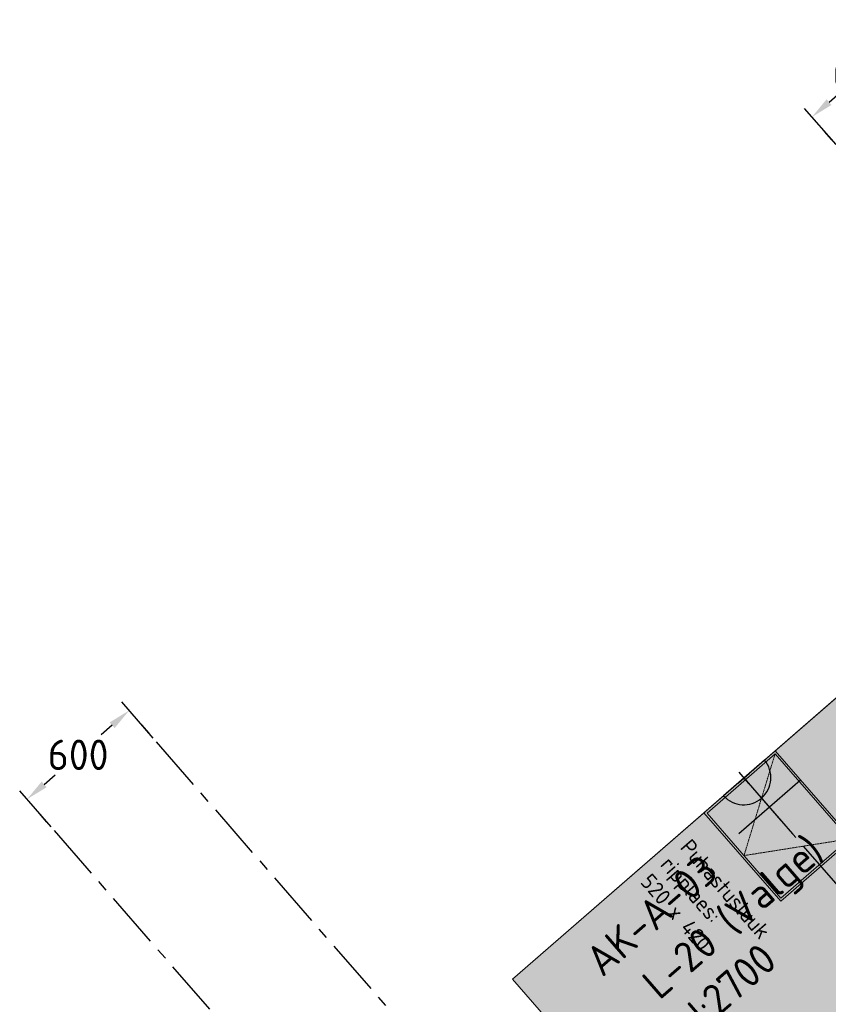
# Model space of a CAD drawing. Header units: millimetres. Extents: x -3074 to 179405, y -22 to 114374.
# Tile 118 of 184: x 147883 to 151469, y 99686 to 104053. Entities that reach past the tile are written whole.
import ezdxf

# ---------------------------------------------------------------- set-up
doc = ezdxf.new("R2010")
doc.units = ezdxf.units.MM
doc.linetypes.add('Center', pattern=[400, 250, -50, 50, -50])
doc.linetypes.add('Hidden', pattern=[4, 2, -2])
doc.layers.get('0').update_dxf_attribs({"true_color": 0x000000})
for name, color, linetype, true_color in [('_SA-ELEKTER_pistikupesad', 7, 'Continuous', 0x9900cc), ('_SA-LAGI_tekst', 7, 'Continuous', 0x7f4f3f), ('_SA-SISUSTUS_tekst', 7, 'Continuous', 0x7f4f3f), ('_SA-VALGUSTUS_abi', 7, 'Center', 0xff9f7f)]:
    doc.layers.add(name, color=color, linetype=linetype, true_color=true_color)
for name, color, linetype, lineweight, true_color in [('_SA-LAGI', 7, 'Continuous', 9, 0x5b5b5b), ('_SA-LAGI_eriosade seadmed', 7, 'Continuous', 5, 0x9900cc), ('_SA-LAGI_hatch', 7, 'Continuous', 5, 0x787878), ('_SA-PORAND', 7, 'Continuous', 9, 0x5b5b5b), ('_SA-PORAND_hatch', 254, 'Continuous', 9, 0xbebebe), ('_SA-VALGUSTUS_DIM', 240, 'Continuous', 13, 0xff003f)]:
    doc.layers.add(name, color=color, linetype=linetype, lineweight=lineweight, true_color=true_color)
doc.styles.add('DIN Pro Light-Light', font='txt')
doc.styles.add('DIN Pro Medium-Medium', font='txt')
doc.dimstyles.new('INP_100_DIM', dxfattribs={"dimtxt": 135, "dimasz": 100, "dimexe": 50, "dimexo": 0.5, "dimgap": 20, "dimtad": 0, "dimtih": 1, "dimtoh": 1, "dimdec": 0, "dimzin": 1, "dimdsep": 46, "dimtxsty": 'DIN Pro Light-Light', "dimcen": 2.5, "dimadec": 1, "dimazin": 1, "dimtfac": 1, "dimtdec": 4, "dimtix": 1, "dimtofl": 0, "dimtmove": 1, "dimatfit": 3, "dimfxl": 1, "dimtolj": 1, "dimtzin": 1, "dimarcsym": 0})

# ---------------------------------------------------------------- blocks, each defined once
blk = doc.blocks.new('_SA pistik(syvistatud) x1')
at = {"linetype": 'ByBlock', "lineweight": -2}
blk.add_hatch(color=0, dxfattribs=at).paths.add_polyline_path([(-80.2, 0), (80, 0), (80, 1.8), (79.9, 3.5), (79.8, 5.3), (79.6, 7.1), (79.4, 9), (79.2, 10.8), (78.9, 12.6), (78.5, 14.5), (78.1, 16.3), (77.7, 18.2), (77.2, 20), (76.7, 21.9), (76.1, 23.7), (75.5, 25.5), (74.8, 27.4), (74.1, 29.2), (73.3, 31), (72.5, 32.8), (71.7, 34.6), (70.7, 36.4), (69.8, 38.2), (68.8, 39.9), (67.7, 41.7), (66.6, 43.4), (65.5, 45), (64.3, 46.7), (63, 48.3), (61.7, 49.9), (60.4, 51.5), (59.1, 53), (57.6, 54.5), (56.2, 56), (54.7, 57.4), (53.2, 58.8), (51.7, 60.1), (50.1, 61.4), (48.5, 62.7), (46.8, 63.9), (45.1, 65.1), (43.4, 66.2), (41.7, 67.3), (40, 68.3), (38.2, 69.3), (36.5, 70.3), (34.7, 71.2), (32.8, 72), (31, 72.8), (29.2, 73.5), (27.4, 74.2), (25.5, 74.9), (23.7, 75.5), (21.8, 76), (19.9, 76.5), (18.1, 77), (16.2, 77.4), (14.4, 77.8), (12.5, 78.1), (10.7, 78.4), (8.9, 78.6), (7.1, 78.8), (5.3, 78.9), (3.5, 79), (1.7, 79.1), (-0.1, 79.1), (-1.9, 79.1), (-3.6, 79), (-5.4, 78.9), (-7.2, 78.8), (-9.1, 78.6), (-10.9, 78.4), (-12.7, 78.1), (-14.6, 77.8), (-16.4, 77.4), (-18.3, 77), (-20.1, 76.5), (-22, 76), (-23.8, 75.5), (-25.7, 74.9), (-27.5, 74.2), (-29.4, 73.5), (-31.2, 72.8), (-33, 72), (-34.8, 71.2), (-36.6, 70.3), (-38.4, 69.3), (-40.2, 68.3), (-41.9, 67.3), (-43.6, 66.2), (-45.3, 65.1), (-47, 63.9), (-48.6, 62.7), (-50.3, 61.4), (-51.8, 60.1), (-53.4, 58.8), (-54.9, 57.4), (-56.4, 56), (-57.8, 54.5), (-59.2, 53), (-60.6, 51.5), (-61.9, 49.9), (-63.2, 48.3), (-64.4, 46.7), (-65.6, 45), (-66.8, 43.4), (-67.9, 41.7), (-69, 39.9), (-70, 38.2), (-70.9, 36.4), (-71.8, 34.6), (-72.7, 32.8), (-73.5, 31), (-74.3, 29.2), (-75, 27.4), (-75.7, 25.5), (-76.3, 23.7), (-76.9, 21.9), (-77.4, 20), (-77.9, 18.2), (-78.3, 16.3), (-78.7, 14.5), (-79.1, 12.6), (-79.4, 10.8), (-79.6, 9), (-79.8, 7.1), (-80, 5.3), (-80.1, 3.5), (-80.2, 1.8)], flags=0)
at = {"color": 0, "linetype": 'ByBlock', "lineweight": -2}
for p, q in [((0, 70.7), (0, 218.6)), ((-120, 114.6), (120, 114.6)), ((0, 22), (0, -22)), ((22, 0), (-22, 0))]:
    blk.add_line(p, q, dxfattribs=at)
blk.add_lwpolyline([(-80.2, 0), (80, 0, 0.986995)], format="xyb", close=True, dxfattribs=at)
blk = doc.blocks.new('*D524')
at = {"layer": '_SA-VALGUSTUS_DIM', "color": 0, "lineweight": -2}
for p, q in [((148475.4, 100866.6), (148336.1, 101026.9)), ((148293.4, 100923.5), (148244.4, 100880.9)), ((147991.5, 100661.1), (148040.5, 100703.7)), ((148022.6, 100472.9), (147883.3, 100633.2))]:
    blk.add_line(p, q, dxfattribs=at)
at = {"layer": '_SA-VALGUSTUS_DIM', "color": 0}
for points in [[(148304.3, 100910.9), (148282.5, 100936.1), (148368.9, 100989.1)], [(147980.6, 100673.7), (148002.5, 100648.5), (147916.1, 100595.5)]]:
    blk.add_solid(points, dxfattribs=at)
at = {"layer": 'Defpoints', "color": 0}
for p in [(148368.9, 100989.1), (148475.8, 100866.2), (148022.9, 100472.5)]:
    blk.add_point(p, dxfattribs=at)
at = {"layer": '_SA-VALGUSTUS_DIM', "color": 0, "insert": (148142.5, 100792.3), "char_height": 135, "attachment_point": 5, "style": 'DIN Pro Light-Light'}
blk.add_mtext('\\A1;600', dxfattribs=at)
blk = doc.blocks.new('*D525')
at = {"layer": '_SA-VALGUSTUS_DIM', "color": 0, "lineweight": -2}
for p, q in [((151956.1, 103892.3), (151816.8, 104052.6)), ((151774.1, 103949.3), (151725.1, 103906.6)), ((151472.2, 103686.8), (151521.3, 103729.4)), ((151503.3, 103498.7), (151364, 103659))]:
    blk.add_line(p, q, dxfattribs=at)
at = {"layer": '_SA-VALGUSTUS_DIM', "color": 0}
for points in [[(151785.1, 103936.7), (151763.2, 103961.8), (151849.6, 104014.9)], [(151461.3, 103699.4), (151483.2, 103674.3), (151396.8, 103621.2)]]:
    blk.add_solid(points, dxfattribs=at)
at = {"layer": 'Defpoints', "color": 0}
for p in [(151849.6, 104014.9), (151956.5, 103891.9), (151503.6, 103498.3)]:
    blk.add_point(p, dxfattribs=at)
at = {"layer": '_SA-VALGUSTUS_DIM', "color": 0, "insert": (151623.2, 103818), "char_height": 135, "attachment_point": 5, "style": 'DIN Pro Light-Light'}
blk.add_mtext('\\A1;600', dxfattribs=at)
blk = doc.blocks.new('Puhastusluuk ripplaes 520 x 420')
at = {"layer": '_SA-LAGI_eriosade seadmed'}
for points in [[(-471.8, 146.4), (-79.3, 487.6), (196.2, 170.6), (-196.2, -170.6)], [(-457.7, 145.4), (-80.3, 473.4), (182.1, 171.6), (-195.2, -156.5)]]:
    blk.add_lwpolyline(points, close=True, dxfattribs=at)
at = {"layer": '_SA-LAGI_eriosade seadmed', "linetype": 'Hidden'}
blk.add_lwpolyline([(-457.7, 145.4), (-6.6, 7.5), (-80.3, 473.4)], dxfattribs=at)

msp = doc.modelspace()

# ---------------------------------------------------------------- hatches: boundary and pattern name
at = {"layer": '_SA-LAGI_hatch', "true_color": 0x989898}
h = msp.add_hatch(dxfattribs=at)
h.set_pattern_fill('Plus', color=252, scale=100, angle=41, style=0, pattern_type=2)
h.set_pattern_definition([(41, (-9.43, -8.2), (-65.605903, 75.47096), [25, -75]), (131, (8.2, -9.43), (-75.47096, -65.605903), [25, -75])])
h.paths.add_polyline_path([(150068.6, 99797.4), (152340.3, 101772.2), (154879.3, 98851.4), (154577.4, 98589), (154905.4, 98211.6), (155207.3, 98474.1), (156289.8, 97228.8), (154018.1, 95254.1)], flags=0)
at = {"layer": '_SA-PORAND_hatch', "true_color": 0xf1f1e1}
msp.add_hatch(color=7, dxfattribs=at).paths.add_polyline_path([(153062, 100942), (154879.3, 98851.4), (154577.4, 98589), (154905.4, 98211.7), (155207.3, 98474.1), (156289.8, 97228.8), (155966.6, 96947.9), (155111.2, 96204.3), (154018.1, 95254.1), (150790.3, 98967.2), (150134.2, 99722), (150068.6, 99797.4), (150258.7, 99962.7), (150924.1, 100541.1), (151589.4, 101119.4), (152254.8, 101697.8), (152340.3, 101772.2), (152405.9, 101696.7)], flags=0)

# ---------------------------------------------------------------- linework, layer by layer
at = {"layer": '_SA-LAGI'}
msp.add_lwpolyline([(150068.6, 99797.4), (152340.3, 101772.2), (154879.3, 98851.4), (154577.4, 98589), (154905.4, 98211.6), (155207.3, 98474.1), (156289.8, 97228.8), (154018.1, 95254.1), (150068.6, 99797.4), (150068.6, 99797.4)], dxfattribs=at)
at = {"layer": '_SA-PORAND'}
msp.add_lwpolyline([(153062, 100942), (154879.3, 98851.4), (154577.4, 98589), (154905.4, 98211.7), (155207.3, 98474.1), (156289.8, 97228.8), (154018.1, 95254.1), (150068.6, 99797.4), (151589.4, 101119.4), (152340.3, 101772.2)], close=True, dxfattribs=at)
at = {"layer": '_SA-VALGUSTUS_abi'}
for p, q in [((156667.9, 97557.5), (151417.2, 103597.7)), ((153640, 94925.4), (148389.3, 100965.6)), ((151095, 100689.7), (155051.1, 96138.8)), ((153187.2, 94531.8), (147936.5, 100572))]:
    msp.add_line(p, q, dxfattribs=at)

# ---------------------------------------------------------------- block references
at = {"layer": '_SA-ELEKTER_pistikupesad', "xscale": 1.499999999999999, "yscale": 1.499999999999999, "zscale": 1.5, "rotation": 221.0000018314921}
msp.add_blockref('_SA pistik(syvistatud) x1', (151095.1, 100689.8), dxfattribs=at)
at = {"layer": '_SA-LAGI_eriosade seadmed', "rotation": 270.0000000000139}
msp.add_blockref('Puhastusluuk ripplaes 520 x 420', (151087.7, 100338.8, 2700), dxfattribs=at)

# ---------------------------------------------------------------- texts
at = {"layer": '_SA-LAGI_eriosade seadmed', "insert": (150860.9, 100425.3), "char_height": 70, "width": 1353.333, "attachment_point": 1, "rotation": 311, "style": 'DIN Pro Light-Light'}
msp.add_mtext('{\\fDIN Pro;Puhastusluuk }\\P{\\fDIN Pro;ripplaes:}\\P{\\fDIN Pro;520 x 420}\\P', dxfattribs=at)
at = {"layer": '_SA-LAGI_tekst', "insert": (150631.4, 99802.8), "char_height": 135, "width": 2289.836, "attachment_point": 1, "rotation": 41, "style": 'DIN Pro Medium-Medium'}
msp.add_mtext('{\\fDIN Pro;L-20 (Valge)}\\P{\\fDIN Pro;H:2700}\\P', dxfattribs=at)
at = {"layer": '_SA-SISUSTUS_tekst', "insert": (150378.3, 99904.4), "char_height": 135, "width": 1693.77, "attachment_point": 1, "rotation": 40.9865, "style": 'DIN Pro Medium-Medium'}
msp.add_mtext('AK-A-03', dxfattribs=at)

# ---------------------------------------------------------------- dimensions: what is measured, and where the dimension line sits
at = {"layer": '_SA-VALGUSTUS_DIM'}
for base, p1, p2, picture, middle in [((151849.6, 104014.9), (151503.6, 103498.3), (151956.5, 103891.9), '*D525', (151623.2, 103818)), ((148368.9, 100989.1), (148022.9, 100472.5), (148475.8, 100866.2), '*D524', (148142.5, 100792.3))]:
    dim = msp.add_linear_dim(base=base, p1=p1, p2=p2, angle=221, dimstyle='INP_100_DIM', override={"dimtxt": 135, "dimasz": 100, "dimexe": 50, "dimexo": 0.5, "dimgap": 20, "dimdec": 0, "dimzin": 1, "dimtxsty": 'DIN Pro Light-Light', "dimsah": 0, "dimcen": 2.5, "dimadec": 1, "dimazin": 1, "dimtix": 0, "dimtmove": 0, "dimtzin": 1}, dxfattribs=at)
    dim.commit()
    dim.dimension.update_dxf_attribs({"geometry": picture, "text_midpoint": middle})

doc.saveas('drawing.dxf')
